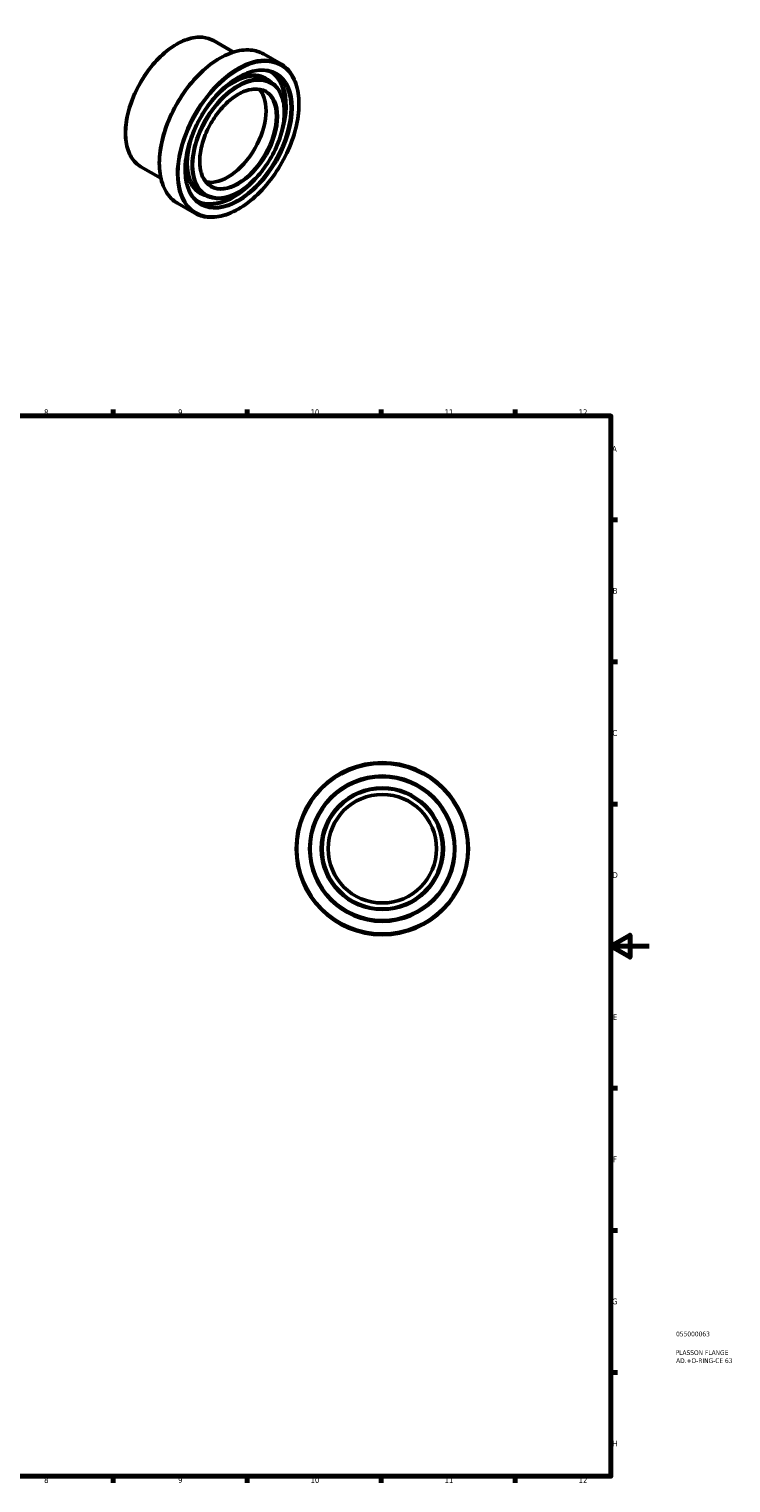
# Model space of a CAD drawing. Header units: millimetres. Extents: x -20 to 884, y -71 to 825.
# Tile 4 of 4: x 517 to 884, y 17 to 776. Entities that reach past the tile are written whole.
import ezdxf

# ---------------------------------------------------------------- set-up
doc = ezdxf.new("R2010")
doc.units = ezdxf.units.MM
for name, color, linetype, lineweight in [('Border (ANSI)', 7, 'Continuous', 70), ('Title (ISO)', 7, 'Continuous', 50), ('Visible (ANSI)', 7, 'Continuous', 50), ('Visible Narrow (ANSI)', 7, 'Continuous', 35)]:
    doc.layers.add(name, color=color, linetype=linetype, lineweight=lineweight)
doc.styles.add('Note Text (ANSI)', font='tahoma.ttf')
doc.styles.add('Note Text (ISO)', font='tahoma.ttf')

# ---------------------------------------------------------------- blocks, each defined once
blk = doc.blocks.new('Borders Default Border')
at = {"layer": 'Border (ANSI)'}
for p, q in [((560.67, 574), (560.67, 577.45)), ((630.75, 574), (630.75, 577.45)), ((700.83, 574), (700.83, 577.45)), ((770.92, 574), (770.92, 577.45)), ((821, 519.75), (824.45, 519.75)), ((821, 445.5), (824.45, 445.5)), ((821, 371.25), (824.45, 371.25)), ((821, 222.75), (824.45, 222.75)), ((821, 148.5), (824.45, 148.5)), ((821, 74.25), (824.45, 74.25)), ((560.67, 20), (560.67, 16.55)), ((630.75, 20), (630.75, 16.55)), ((700.83, 20), (700.83, 16.55)), ((770.92, 20), (770.92, 16.55))]:
    blk.add_line(p, q, dxfattribs=at)
at = {"layer": 'Border (ANSI)', "flags": 128}
for points in [[(20, 20), (20, 574), (821, 574), (821, 20), (20, 20)], [(841, 297), (821, 297), (831, 302.77), (831, 291.23), (821, 297)]]:
    blk.add_lwpolyline(points, dxfattribs=at)
at = {"layer": 'Border (ANSI)', "attachment_point": 7, "style": 'Note Text (ANSI)'}
for s, insert, char_height in [('8', (524.63, 574.33), 3.05), ('9', (594.7, 574.34), 3.05), ('10', (663.96, 574.34), 3.048), ('11', (734.04, 574.4), 3.048), ('12', (804.13, 574.4), 3.048), ('A', (821.63, 555.35), 3.05), ('B', (821.99, 481.1), 3.05), ('C', (821.8, 406.8), 3.05), ('D', (821.81, 332.6), 3.05), ('E', (822.05, 258.35), 3.05), ('F', (822.14, 184.1), 3.05), ('G', (821.66, 109.79), 3.05), ('H', (821.81, 35.6), 3.05), ('8', (524.63, 16.48), 3.05), ('9', (594.7, 16.49), 3.05), ('10', (663.96, 16.49), 3.048), ('11', (734.04, 16.55), 3.048), ('12', (804.13, 16.55), 3.048)]:
    blk.add_mtext(s, dxfattribs=dict(at, insert=insert, char_height=char_height))
blk = doc.blocks.new('Title Blocks ISO')
at = {"layer": 'Title (ISO)', "color": 232, "true_color": 0xca0064, "style": 'Note Text (ISO)'}
for tag, p in [('PART_NUMBER_001', (34.08, 73.13)), ('DESCRIPTION_001', (33.84, 63.4)), ('DESCRIPTION_002', (34.09, 59.18))]:
    blk.add_attdef(tag, p, '', height=2.5, dxfattribs=at)

msp = doc.modelspace()

# ---------------------------------------------------------------- linework, layer by layer
at = {"layer": 'Visible (ANSI)'}
for p, q in [((623.602, 764.114), (613.199, 770.105)), ((648.328, 757.953), (639.32, 763.141)), ((642.928, 748.575), (640.849, 749.772)), ((585.676, 698.254), (575.273, 704.245)), ((603.415, 679.961), (594.407, 685.148)), ((608.816, 689.339), (606.737, 690.536))]:
    msp.add_line(p, q, dxfattribs=at)
for radius in [45, 38, 31.5, 28.35]:
    msp.add_circle((701.464, 347.927), radius, dxfattribs=at)
msp.add_ellipse((620.66, 721.958), major_axis=(14.148, 24.568), ratio=0.5780931, start_param=3.3281813, end_param=6.0965967, dxfattribs=at)
for points, knots in [([(575.273, 704.245), (573.242, 705.414), (571.53, 707.133), (568.895, 711.504), (567.986, 714.175), (567.064, 720.216), (567.067, 723.599), (567.994, 730.709), (568.92, 734.435), (571.593, 741.85), (573.339, 745.536), (577.476, 752.504), (579.865, 755.783), (585.051, 761.609), (587.847, 764.153), (593.574, 768.249), (596.504, 769.798), (602.205, 771.725), (604.977, 772.106), (609.589, 771.674), (611.504, 771.081), (613.199, 770.105)], [3.9250571, 3.9250571, 3.9250571, 3.9250571, 4.2349102, 4.2349102, 4.5516363, 4.5516363, 4.8739447, 4.8739447, 5.1966604, 5.1966604, 5.5189055, 5.5189055, 5.8409728, 5.8409728, 6.1632747, 6.1632747, 6.4860439, 6.4860439, 6.8080015, 6.8080015, 7.0666498, 7.0666498, 7.0666498, 7.0666498]), ([(594.407, 685.148), (592.002, 686.533), (589.977, 688.572), (586.865, 693.759), (585.795, 696.925), (584.718, 704.085), (584.728, 708.091), (585.836, 716.508), (586.936, 720.919), (590.109, 729.696), (592.18, 734.061), (597.083, 742.309), (599.914, 746.191), (606.057, 753.086), (609.367, 756.096), (616.142, 760.939), (619.606, 762.77), (626.342, 765.048), (629.615, 765.498), (635.058, 764.993), (637.318, 764.293), (639.32, 763.141)], [3.9250571, 3.9250571, 3.9250571, 3.9250571, 4.2364346, 4.2364346, 4.553719, 4.553719, 4.875686, 4.875686, 5.197975, 5.197975, 5.5198663, 5.5198663, 5.8416089, 5.8416089, 6.1635502, 6.1635502, 6.4858871, 6.4858871, 6.8075506, 6.8075506, 7.0666498, 7.0666498, 7.0666498, 7.0666498]), ([(606.323, 685.011), (604.23, 686.216), (602.479, 688.026), (599.874, 692.657), (599.002, 695.452), (598.215, 701.735), (598.286, 705.209), (599.357, 712.509), (600.357, 716.335), (603.19, 723.951), (605.024, 727.741), (609.34, 734.897), (611.822, 738.261), (617.178, 744.216), (620.05, 746.807), (625.884, 750.955), (628.844, 752.512), (634.548, 754.453), (637.288, 754.834), (641.848, 754.449), (643.745, 753.868), (645.42, 752.903)], [3.9250571, 3.9250571, 3.9250571, 3.9250571, 4.255735, 4.255735, 4.5781175, 4.5781175, 4.8956598, 4.8956598, 5.2130907, 5.2130907, 5.5309775, 5.5309775, 5.8490166, 5.8490166, 6.1668198, 6.1668198, 6.4841568, 6.4841568, 6.8021146, 6.8021146, 7.0666498, 7.0666498, 7.0666498, 7.0666498]), ([(648.328, 757.953), (650.733, 756.568), (652.758, 754.53), (655.87, 749.343), (656.941, 746.176), (658.017, 739.016), (658.007, 735.011), (656.899, 726.594), (655.799, 722.183), (652.627, 713.405), (650.556, 709.04), (645.652, 700.792), (642.821, 696.91), (636.678, 690.016), (633.368, 687.006), (626.593, 682.162), (623.129, 680.331), (616.393, 678.053), (613.121, 677.603), (607.677, 678.109), (605.417, 678.808), (603.415, 679.961)], [0.7834645, 0.7834645, 0.7834645, 0.7834645, 1.0948419, 1.0948419, 1.4121264, 1.4121264, 1.7340933, 1.7340933, 2.0563824, 2.0563824, 2.3782736, 2.3782736, 2.7000163, 2.7000163, 3.0219576, 3.0219576, 3.3442944, 3.3442944, 3.6659579, 3.6659579, 3.9250571, 3.9250571, 3.9250571, 3.9250571]), ([(611.724, 694.389), (610.209, 695.262), (608.943, 696.577), (607.074, 699.948), (606.453, 701.976), (605.905, 706.529), (605.966, 709.041), (606.757, 714.32), (607.486, 717.086), (609.547, 722.595), (610.878, 725.337), (614.009, 730.512), (615.808, 732.944), (619.686, 737.247), (621.763, 739.118), (625.976, 742.11), (628.11, 743.231), (632.214, 744.63), (634.181, 744.904), (637.455, 744.633), (638.817, 744.217), (640.019, 743.525)], [3.9250571, 3.9250571, 3.9250571, 3.9250571, 4.2600455, 4.2600455, 4.583107, 4.583107, 4.8996668, 4.8996668, 5.2161348, 5.2161348, 5.5332313, 5.5332313, 5.850533, 5.850533, 6.1675067, 6.1675067, 6.4838334, 6.4838334, 6.8009773, 6.8009773, 7.0666498, 7.0666498, 7.0666498, 7.0666498]), ([(642.928, 748.575), (644.754, 747.523), (646.294, 745.978), (648.67, 742.052), (649.49, 739.653), (650.327, 734.223), (650.328, 731.179), (649.5, 724.783), (648.67, 721.431), (646.27, 714.761), (644.701, 711.445), (640.983, 705.177), (638.835, 702.227), (634.171, 696.985), (631.656, 694.694), (626.502, 691.007), (623.863, 689.612), (618.727, 687.876), (616.228, 687.533), (612.07, 687.924), (610.345, 688.459), (608.816, 689.339)], [0.7834645, 0.7834645, 0.7834645, 0.7834645, 1.0922334, 1.0922334, 1.4085477, 1.4085477, 1.7310971, 1.7310971, 2.0541206, 2.0541206, 2.376621, 2.376621, 2.6989226, 2.6989226, 3.0214844, 3.0214844, 3.3445647, 3.3445647, 3.6667313, 3.6667313, 3.9250571, 3.9250571, 3.9250571, 3.9250571])]:
    msp.add_open_spline(points, degree=3, knots=knots, dxfattribs=at)
at = {"layer": 'Visible Narrow (ANSI)'}
for radius in [44.37, 37.37, 32.13]:
    msp.add_circle((701.464, 347.927), radius, dxfattribs=at)
for centre, major_axis, start_param, end_param in [((594.236, 737.175), (-18.963, -32.93), 3.1415927, 6.2831853), ((616.863, 724.145), (-22.456, -38.996), 3.1415927, 6.2831853), ((625.872, 718.957), (22.456, 38.996), 0, 3.1415927), ((623.793, 720.154), (-17.056, -29.618), 3.1415927, 6.2831853), ((625.872, 718.957), (17.056, 29.618), 0, 3.1415927), ((623.793, 720.154), (-19.548, -33.946), 0.0534239, 3.0881688), ((625.872, 718.957), (19.548, 33.946), 3.1415927, 6.2831853), ((623.347, 720.411), (17.37, 30.164), 6.0859521, 7.166989), ((623.347, 720.411), (19.234, 33.4), 5.3063814, 6.3395425), ((625.872, 718.957), (14.148, 24.568), 3.1415927, 6.2831853), ((623.347, 720.411), (-17.37, -30.164), 5.3993816, 6.4804185), ((623.347, 720.411), (-19.234, -33.4), 6.2268281, 7.2599892)]:
    msp.add_ellipse(centre, major_axis=major_axis, ratio=0.5780931, start_param=start_param, end_param=end_param, dxfattribs=at)
for major_axis in [(-22.142, -38.45), (-19.863, -34.492), (-16.741, -29.072), (-14.462, -25.114)]:
    msp.add_ellipse((626.317, 718.7), major_axis=major_axis, ratio=0.5780931, dxfattribs=at)

# ---------------------------------------------------------------- block references
msp.add_blockref('Borders Default Border', (0, 0))
msp.add_blockref('Title Blocks ISO', (821, 20)).add_auto_attribs({'PART_NUMBER_001': '055000063', 'DESCRIPTION_001': 'PLASSON FLANGE', 'DESCRIPTION_002': 'AD.+O-RING-CE 63'})

doc.saveas('drawing.dxf')
